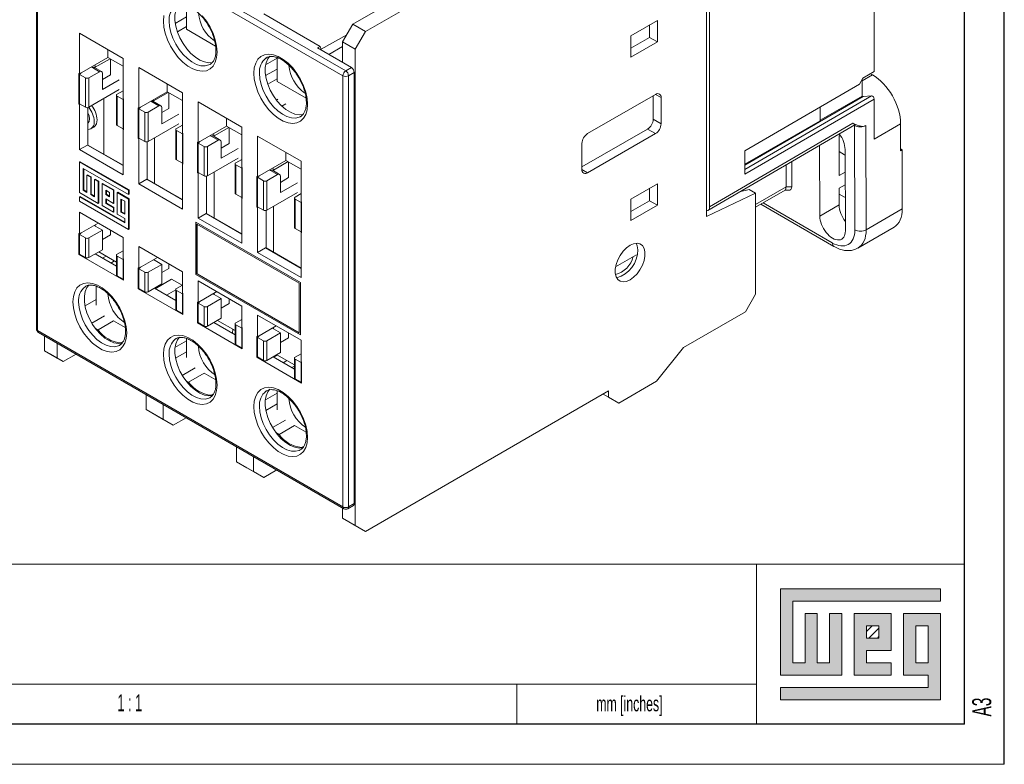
# Model space of a CAD drawing. Header units: millimetres. Extents: x 0 to 420, y 0 to 297.
# Tile 8 of 10: x 297 to 420, y 0 to 93. Entities that reach past the tile are written whole.
import ezdxf

# ---------------------------------------------------------------- set-up
doc = ezdxf.new("R2010")
doc.units = ezdxf.units.MM
doc.layers.add('FORMATO', color=7, linetype='Continuous')
doc.layers.add('LEGENDA', color=7, linetype='Continuous')
doc.styles.add('SLDTEXTSTYLE1', font='TXT', dxfattribs={"width": 0.563})
doc.styles.add('SLDTEXTSTYLE2', font='TXT', dxfattribs={"width": 0.605})

msp = doc.modelspace()

# ---------------------------------------------------------------- hatches: boundary and pattern name
at = {"linetype": 'Continuous'}
msp.add_hatch(color=7, dxfattribs=at).paths.add_polyline_path([(391.99, 21.93), (391.99, 11.15), (399.69, 11.15), (399.69, 18.85), (398.15, 18.85), (398.15, 12.69), (396.61, 12.69), (396.61, 18.85), (395.07, 18.85), (395.07, 12.69), (393.53, 12.69), (393.53, 20.39), (412.01, 20.39), (412.01, 21.93)], flags=0)
h = msp.add_hatch(color=7, dxfattribs=at)
h.paths.add_polyline_path([(391.99, 8.07), (412.01, 8.07), (412.01, 18.85), (407.39, 18.85), (407.39, 11.15), (410.47, 11.15), (410.47, 9.61), (391.99, 9.61)], flags=0)
h.paths.add_polyline_path([(408.93, 17.31), (410.47, 17.31), (410.47, 12.69), (408.93, 12.69)], flags=0)
h = msp.add_hatch(color=7, dxfattribs=at)
h.paths.add_polyline_path([(405.85, 12.69), (402.77, 12.69), (402.77, 14.23), (405.85, 14.23), (405.85, 18.85), (401.23, 18.85), (401.23, 11.15), (405.85, 11.15)], flags=0)
h.paths.add_polyline_path([(404.31, 15.77), (402.77, 15.77), (402.77, 17.31), (404.31, 17.31)], flags=0)
h = msp.add_hatch(dxfattribs=at)
h.set_pattern_fill('ANSI31', color=8, scale=0.25, style=0)
h.paths.add_polyline_path([(404.31, 15.77), (402.77, 15.77), (402.77, 17.31), (404.31, 17.31)], flags=0)

# ---------------------------------------------------------------- linework, layer by layer
at = {"color": 7, "linetype": 'Continuous', "lineweight": 15}
for p, q in [((299.43, 108.726), (337.614, 86.683)), ((338.498, 92.501), (366.924, 108.911)), ((340.089, 91.582), (370.495, 109.135)), ((298.93, 108.318), (298.93, 54.426)), ((337.26, 86.071), (299.077, 108.114)), ((299.077, 108.114), (299.077, 54.222)), ((403.722, 107.814), (403.722, 86.584)), ((382.727, 101.459), (382.727, 68.47)), ((383.129, 69.693), (383.129, 100.721)), ((317.704, 94.875), (317.704, 91.884)), ((334.432, 89.745), (327.361, 93.827)), ((317.704, 93.435), (316.281, 92.613)), ((337.225, 90.296), (338.498, 92.501)), ((338.498, 92.501), (340.089, 91.582)), ((376.611, 92.987), (373.288, 91.069)), ((375.621, 92.416), (375.621, 90.864)), ((376.611, 90.293), (376.611, 92.987)), ((309.754, 88.232), (304.309, 91.375)), ((304.309, 91.375), (304.309, 86.313)), ((316.553, 91.546), (317.704, 92.21)), ((317.704, 91.884), (321.335, 89.788)), ((334.527, 89.391), (337.734, 91.178)), ((340.089, 91.582), (338.816, 89.378)), ((338.816, 89.378), (337.225, 90.296)), ((337.225, 87.724), (337.225, 90.296)), ((373.288, 91.069), (373.288, 88.374)), ((375.621, 90.864), (373.288, 89.517)), ((373.288, 88.374), (376.611, 90.293)), ((375.621, 90.864), (376.611, 90.293)), ((307.845, 88.354), (307.845, 89.334)), ((334.432, 89.745), (334.079, 89.541)), ((334.079, 89.541), (338.321, 87.091)), ((334.432, 89.745), (334.527, 89.391)), ((335.493, 88.724), (337.225, 89.724)), ((338.816, 89.378), (338.816, 29.852)), ((304.309, 86.313), (307.845, 88.354)), ((307.845, 88.354), (309.754, 87.252)), ((309.754, 83.17), (309.754, 88.232)), ((320.605, 87.468), (320.647, 87.492)), ((329.018, 88.251), (327.596, 87.43)), ((329.018, 88.344), (329.018, 85.352)), ((304.239, 86.354), (304.309, 86.313)), ((304.239, 86.354), (304.239, 82.516)), ((304.31, 86.231), (304.505, 86.426)), ((305.052, 85.803), (304.31, 86.231)), ((304.31, 86.231), (304.31, 82.556)), ((306.82, 86.578), (305.476, 85.803)), ((305.936, 87.088), (306.82, 86.578)), ((307.07, 86.603), (306.186, 87.113)), ((307.173, 84.333), (307.173, 86.374)), ((317.179, 83.946), (311.734, 87.089)), ((311.734, 87.089), (311.734, 82.027)), ((329.018, 86.904), (327.594, 86.082)), ((337.614, 86.683), (338.321, 87.091)), ((338.675, 86.479), (337.968, 86.071)), ((338.675, 32.587), (338.675, 86.479)), ((402.314, 85.764), (403.722, 86.584)), ((403.495, 86.186), (403.266, 86.319)), ((305.052, 85.803), (305.052, 82.128)), ((305.476, 85.803), (305.476, 82.128)), ((308.198, 86.19), (307.173, 85.598)), ((309.294, 85.557), (307.173, 84.333)), ((315.269, 84.068), (315.269, 85.048)), ((327.867, 85.015), (329.018, 85.679)), ((329.018, 85.352), (332.648, 83.257)), ((337.26, 32.179), (337.26, 86.071)), ((337.968, 86.071), (337.968, 32.179)), ((401.891, 85.028), (387.529, 76.664)), ((401.891, 85.028), (402.314, 85.764)), ((402.208, 83.538), (402.208, 85.58)), ((305.476, 82.128), (309.294, 84.332)), ((309.012, 83.762), (309.754, 84.19)), ((311.734, 82.027), (315.269, 84.068)), ((315.269, 84.068), (317.179, 82.966)), ((317.179, 78.883), (317.179, 83.946)), ((304.31, 82.587), (304.239, 82.516)), ((304.31, 82.556), (305.052, 82.128)), ((307.35, 76.264), (307.35, 83.21)), ((308.924, 83.639), (308.924, 79.965)), ((309.754, 83.088), (309.012, 83.517)), ((309.012, 79.842), (309.012, 83.517)), ((309.754, 83.17), (309.825, 83.129)), ((309.825, 83.112), (309.754, 83.088)), ((309.754, 83.088), (309.754, 79.414)), ((309.825, 83.129), (309.825, 79.291)), ((313.219, 82.884), (314.244, 82.292)), ((314.494, 82.317), (313.469, 82.909)), ((324.603, 79.66), (319.159, 82.803)), ((319.159, 82.803), (319.159, 77.741)), ((329.105, 83.143), (328.941, 83.038)), ((329.216, 82.712), (329.21, 82.708)), ((329.623, 82.277), (330.142, 82.545)), ((376.364, 83.74), (367.878, 78.842)), ((376.081, 83.577), (376.081, 80.637)), ((377.071, 80.066), (377.071, 83.332)), ((387.529, 74.901), (402.35, 83.457)), ((403.722, 83.155), (387.529, 73.773)), ((396.958, 80.508), (402.208, 83.538)), ((402.35, 83.457), (402.208, 83.538)), ((403.404, 83.551), (402.35, 83.457)), ((403.722, 83.155), (403.722, 78.152)), ((304.239, 82.516), (304.309, 82.475)), ((304.309, 82.475), (304.38, 82.516)), ((304.309, 82.475), (304.309, 76.841)), ((305.37, 77.407), (305.37, 82.089)), ((311.663, 82.067), (311.734, 82.027)), ((311.663, 82.067), (311.663, 78.23)), ((311.734, 81.945), (311.927, 82.138)), ((312.476, 81.516), (311.734, 81.945)), ((311.734, 78.271), (311.734, 81.945)), ((312.476, 81.516), (312.476, 77.842)), ((314.244, 82.292), (312.901, 81.516)), ((312.901, 81.516), (312.901, 77.842)), ((314.598, 80.046), (314.598, 82.088)), ((315.482, 81.985), (314.598, 81.475)), ((396.958, 80.446), (396.957, 82.155)), ((316.719, 81.271), (314.598, 80.046)), ((322.694, 79.782), (322.694, 80.762)), ((331.918, 80.937), (331.961, 80.961)), ((376.081, 80.637), (377.071, 80.066)), ((383.129, 69.693), (401.045, 80.126)), ((387.529, 75.003), (396.958, 80.446)), ((407.031, 80.063), (403.722, 78.152)), ((407.031, 80.063), (407.031, 76.671)), ((305.734, 79.436), (306.087, 79.64)), ((309.012, 79.842), (309.754, 79.414)), ((309.754, 79.414), (309.825, 79.437)), ((309.825, 79.373), (309.754, 79.332)), ((309.754, 73.698), (309.754, 79.332)), ((309.754, 79.332), (309.825, 79.291)), ((312.901, 77.842), (316.719, 80.046)), ((316.348, 79.353), (316.348, 75.678)), ((316.436, 79.475), (317.179, 79.904)), ((317.179, 78.802), (316.436, 79.23)), ((316.436, 75.556), (316.436, 79.23)), ((317.179, 78.883), (317.249, 78.843)), ((317.249, 78.843), (317.249, 75.005)), ((319.159, 77.741), (322.694, 79.782)), ((322.694, 79.782), (324.603, 78.679)), ((324.603, 74.597), (324.603, 79.66)), ((375.374, 79.412), (367.171, 74.677)), ((367.878, 73.942), (376.364, 78.841)), ((375.374, 79.412), (376.364, 78.841)), ((382.923, 69.236), (401.292, 79.933)), ((401.2, 79.879), (401.341, 79.799)), ((401.302, 66.806), (401.253, 79.846)), ((402.67, 79.846), (402.72, 66.812)), ((311.734, 78.3), (311.663, 78.23)), ((311.663, 78.23), (311.734, 78.189)), ((311.734, 78.271), (312.476, 77.842)), ((311.734, 78.189), (311.805, 78.23)), ((311.734, 78.189), (311.734, 72.555)), ((312.795, 73.121), (312.795, 77.802)), ((313.714, 72.59), (313.714, 78.311)), ((317.249, 78.825), (317.179, 78.802)), ((317.179, 78.802), (317.179, 75.127)), ((319.159, 77.741), (319.088, 77.781)), ((319.088, 77.781), (319.088, 73.944)), ((319.159, 77.659), (319.353, 77.853)), ((319.901, 77.23), (319.159, 77.659)), ((319.159, 73.984), (319.159, 77.659)), ((321.669, 78.006), (320.325, 77.23)), ((320.785, 78.516), (321.669, 78.006)), ((321.919, 78.031), (321.035, 78.541)), ((322.022, 75.76), (322.022, 77.802)), ((323.048, 77.618), (322.022, 77.026)), ((332.028, 75.374), (326.583, 78.517)), ((326.583, 78.517), (326.583, 73.454)), ((367.171, 77.617), (367.171, 74.351)), ((399.487, 78.63), (399.323, 78.533)), ((399.323, 73.584), (399.323, 78.533)), ((305.301, 77.413), (304.309, 76.841)), ((304.309, 76.841), (309.754, 73.698)), ((309.754, 74.843), (305.301, 77.413)), ((305.301, 77.413), (305.37, 77.407)), ((305.37, 77.407), (309.754, 74.876)), ((319.901, 77.23), (319.901, 73.556)), ((320.325, 77.23), (320.325, 73.556)), ((324.144, 76.985), (322.022, 75.76)), ((330.119, 75.495), (330.119, 76.476)), ((387.529, 76.664), (387.529, 73.773)), ((396.913, 68.531), (396.879, 77.363)), ((400.016, 76.191), (399.323, 76.592)), ((400.078, 76.866), (400.117, 66.681)), ((407.031, 76.916), (407.242, 76.794)), ((407.031, 76.671), (407.242, 76.794)), ((407.242, 69.445), (407.242, 76.794)), ((304.309, 75.29), (304.38, 75.33)), ((304.309, 75.29), (304.309, 71.479)), ((310.438, 71.752), (304.309, 75.29)), ((310.508, 71.793), (304.38, 75.33)), ((316.436, 75.556), (317.179, 75.127)), ((317.179, 75.127), (317.249, 75.151)), ((320.325, 73.556), (324.144, 75.76)), ((323.861, 75.189), (324.603, 75.618)), ((326.583, 73.454), (330.119, 75.495)), ((330.119, 75.495), (332.028, 74.393)), ((332.028, 70.311), (332.028, 75.374)), ((393.405, 75.339), (393.405, 72.177)), ((400.08, 76.228), (400.016, 76.191)), ((304.778, 74.474), (310.438, 71.207)), ((304.778, 71.753), (304.778, 74.474)), ((304.849, 71.793), (304.849, 74.434)), ((317.249, 75.087), (317.179, 75.046)), ((317.179, 69.412), (317.179, 75.046)), ((317.179, 75.046), (317.249, 75.005)), ((319.088, 73.944), (319.159, 74.014)), ((319.159, 73.903), (319.088, 73.944)), ((319.159, 73.984), (319.901, 73.556)), ((319.159, 73.903), (319.229, 73.944)), ((319.159, 73.903), (319.159, 68.269)), ((321.138, 68.304), (321.138, 74.025)), ((323.773, 75.067), (323.773, 71.392)), ((324.603, 74.516), (323.861, 74.944)), ((323.861, 71.27), (323.861, 74.944)), ((324.674, 74.557), (324.603, 74.597)), ((324.674, 74.539), (324.603, 74.516)), ((324.603, 74.516), (324.603, 70.841)), ((324.674, 74.557), (324.674, 70.719)), ((328.21, 74.23), (329.093, 73.72)), ((329.343, 73.744), (328.46, 74.255)), ((392.698, 72.178), (392.698, 74.928)), ((400.089, 74.026), (399.323, 73.584)), ((305.25, 73.658), (305.32, 73.699)), ((305.25, 73.658), (305.25, 71.48)), ((305.721, 73.386), (305.25, 73.658)), ((305.792, 73.427), (305.32, 73.699)), ((305.721, 73.386), (305.792, 73.427)), ((305.721, 71.208), (305.721, 73.386)), ((305.792, 71.249), (305.792, 73.427)), ((306.193, 73.114), (306.263, 73.154)), ((306.193, 73.114), (306.193, 70.936)), ((306.664, 72.841), (306.193, 73.114)), ((306.735, 72.882), (306.263, 73.154)), ((306.664, 72.841), (306.735, 72.882)), ((306.664, 70.12), (306.664, 72.841)), ((306.735, 70.16), (306.735, 72.882)), ((312.726, 73.127), (311.734, 72.555)), ((317.179, 70.556), (312.726, 73.127)), ((312.726, 73.127), (312.795, 73.121)), ((312.795, 73.121), (317.179, 70.59)), ((320.219, 68.835), (320.219, 73.516)), ((326.583, 73.454), (326.512, 73.495)), ((326.512, 73.495), (326.512, 69.657)), ((326.583, 73.373), (326.776, 73.566)), ((327.326, 72.944), (326.583, 73.373)), ((326.583, 69.698), (326.583, 73.373)), ((327.326, 72.944), (327.326, 69.27)), ((329.093, 73.72), (327.75, 72.944)), ((327.75, 72.944), (327.75, 69.27)), ((329.447, 71.474), (329.447, 73.516)), ((330.472, 73.331), (329.447, 72.74)), ((331.568, 72.699), (329.447, 71.474)), ((304.309, 71.479), (306.664, 70.12)), ((304.778, 71.753), (304.849, 71.793)), ((305.25, 71.48), (304.778, 71.753)), ((305.25, 71.562), (304.849, 71.793)), ((307.135, 72.569), (307.206, 72.61)), ((308.55, 71.753), (307.135, 72.569)), ((307.135, 72.569), (307.135, 69.848)), ((308.62, 71.794), (307.206, 72.61)), ((307.607, 71.753), (307.607, 71.208)), ((308.078, 71.481), (307.607, 71.753)), ((307.678, 71.712), (307.678, 71.249)), ((308.078, 70.936), (308.078, 71.481)), ((308.55, 71.753), (308.62, 71.794)), ((308.55, 70.12), (308.55, 71.753)), ((308.62, 70.161), (308.62, 71.794)), ((309.023, 71.479), (309.094, 71.52)), ((310.438, 70.663), (309.023, 71.479)), ((309.023, 71.479), (309.023, 68.758)), ((310.508, 70.704), (309.094, 71.52)), ((310.438, 71.752), (310.508, 71.793)), ((310.438, 71.207), (310.438, 71.752)), ((310.508, 71.248), (310.508, 71.793)), ((311.734, 72.555), (317.179, 69.412)), ((327.75, 69.27), (331.568, 71.474)), ((376.611, 72.574), (373.288, 70.655)), ((375.621, 72.002), (375.621, 70.451)), ((376.611, 69.879), (376.611, 72.574)), ((388.101, 71.849), (386.879, 71.539)), ((388.101, 71.849), (388.879, 71.4)), ((388.879, 69.639), (392.576, 71.774)), ((392.551, 71.759), (392.987, 71.759)), ((392.698, 72.177), (393.405, 72.177)), ((400.095, 72.454), (399.323, 72.001)), ((399.323, 69.935), (399.323, 72.001)), ((304.309, 70.935), (304.38, 70.975)), ((309.966, 67.669), (304.309, 70.935)), ((304.309, 70.935), (304.309, 70.39)), ((304.309, 70.39), (310.438, 66.852)), ((309.966, 67.751), (304.38, 70.975)), ((305.721, 71.208), (305.792, 71.249)), ((306.193, 70.936), (305.721, 71.208)), ((306.193, 71.018), (305.792, 71.249)), ((307.607, 71.208), (307.678, 71.249)), ((307.607, 71.208), (308.078, 70.936)), ((307.607, 70.664), (308.55, 70.12)), ((307.607, 70.12), (307.607, 70.664)), ((307.678, 71.249), (308.078, 71.018)), ((307.678, 70.161), (307.678, 70.623)), ((309.495, 70.663), (309.495, 69.03)), ((309.966, 70.391), (309.495, 70.663)), ((309.566, 70.622), (309.566, 69.071)), ((309.966, 68.758), (309.966, 70.391)), ((310.438, 71.207), (310.508, 71.248)), ((310.438, 70.663), (310.508, 70.704)), ((310.438, 66.852), (310.438, 70.663)), ((310.508, 66.893), (310.508, 70.704)), ((323.861, 71.27), (324.603, 70.841)), ((324.603, 70.841), (324.674, 70.865)), ((324.674, 70.8), (324.603, 70.76)), ((324.603, 65.125), (324.603, 70.76)), ((324.674, 70.719), (324.603, 70.76)), ((331.198, 70.781), (331.198, 67.106)), ((331.285, 70.903), (332.028, 71.332)), ((332.027, 70.23), (331.286, 70.658)), ((331.286, 66.984), (331.286, 70.658)), ((332.099, 70.254), (332.027, 70.23)), ((332.027, 66.556), (332.027, 70.23)), ((332.099, 70.27), (332.028, 70.311)), ((332.099, 70.27), (332.099, 66.433)), ((373.288, 70.655), (373.288, 67.961)), ((375.621, 70.451), (373.288, 69.104)), ((375.621, 70.451), (376.611, 69.879)), ((382.727, 68.47), (388.879, 71.4)), ((388.879, 71.4), (388.879, 58.753)), ((400.016, 70.884), (399.323, 71.284)), ((400.1, 70.932), (400.016, 70.884)), ((309.754, 65.859), (304.309, 69.002)), ((304.309, 69.002), (304.309, 66.308)), ((306.664, 70.12), (306.735, 70.16)), ((307.135, 69.848), (308.55, 69.031)), ((307.607, 70.12), (307.678, 70.161)), ((308.55, 69.575), (307.607, 70.12)), ((308.62, 69.616), (307.678, 70.161)), ((308.55, 70.12), (308.62, 70.161)), ((308.55, 69.575), (308.62, 69.616)), ((308.55, 69.031), (308.55, 69.575)), ((308.55, 69.031), (308.62, 69.072)), ((308.62, 69.072), (308.62, 69.616)), ((309.495, 69.03), (309.566, 69.071)), ((309.495, 69.03), (309.966, 68.758)), ((309.566, 69.071), (309.966, 68.839)), ((326.512, 69.657), (326.583, 69.728)), ((326.583, 69.617), (326.512, 69.657)), ((326.583, 69.698), (327.326, 69.27)), ((326.583, 69.617), (326.654, 69.657)), ((326.583, 69.617), (326.583, 63.982)), ((327.644, 64.549), (327.644, 69.23)), ((328.563, 64.018), (328.563, 69.739)), ((373.288, 67.961), (376.611, 69.879)), ((389.539, 70.011), (398.693, 64.726)), ((396.913, 68.531), (399.323, 69.935)), ((402.72, 66.812), (407.242, 69.445)), ((309.023, 68.758), (309.966, 68.213)), ((309.966, 68.213), (309.966, 67.669)), ((318.862, 67.771), (318.876, 67.779)), ((318.862, 67.771), (318.862, 61.238)), ((331.943, 60.219), (318.862, 67.771)), ((331.957, 60.227), (318.876, 67.779)), ((320.15, 68.841), (319.159, 68.269)), ((319.159, 68.269), (324.603, 65.125)), ((324.603, 66.27), (320.15, 68.841)), ((320.15, 68.841), (320.219, 68.835)), ((320.219, 68.835), (324.603, 66.304)), ((304.309, 66.308), (306.643, 67.655)), ((305.476, 65.797), (307.173, 66.777)), ((306.289, 67.287), (307.173, 66.777)), ((307.173, 64.327), (307.173, 66.777)), ((310.438, 66.852), (310.508, 66.893)), ((319.003, 67.526), (319.003, 61.32)), ((331.802, 60.137), (319.003, 67.526)), ((319.017, 67.517), (319.017, 61.328)), ((331.286, 66.984), (332.027, 66.556)), ((332.027, 66.556), (332.099, 66.579)), ((332.099, 66.514), (332.028, 66.473)), ((401.697, 64.53), (406.212, 67.159)), ((304.239, 66.348), (304.309, 66.308)), ((304.239, 66.348), (304.239, 63.735)), ((304.308, 66.227), (304.501, 66.418)), ((305.052, 65.797), (304.308, 66.227)), ((304.308, 66.227), (304.308, 63.777)), ((305.052, 65.797), (305.052, 63.348)), ((305.476, 65.797), (305.476, 63.348)), ((307.173, 65.593), (308.198, 66.185)), ((309.754, 63.164), (309.754, 65.859)), ((332.028, 60.839), (332.028, 66.473)), ((332.099, 66.433), (332.028, 66.473)), ((305.476, 63.348), (307.173, 64.327)), ((306.712, 64.061), (308.924, 62.784)), ((309.754, 64.185), (309.012, 63.756)), ((317.179, 61.573), (311.734, 64.716)), ((311.734, 64.716), (311.734, 62.021)), ((327.575, 64.555), (326.583, 63.982)), ((332.028, 61.984), (327.575, 64.555)), ((327.575, 64.555), (327.644, 64.549)), ((327.644, 64.549), (332.028, 62.018)), ((304.308, 63.805), (304.239, 63.735)), ((304.239, 63.735), (309.825, 60.511)), ((304.308, 63.777), (305.052, 63.348)), ((308.924, 62.255), (306.254, 63.797)), ((307.632, 63.53), (307.174, 63.266)), ((308.693, 62.918), (308.234, 62.653)), ((308.924, 63.634), (308.924, 61.184)), ((309.754, 63.083), (309.012, 63.511)), ((309.012, 61.062), (309.012, 63.511)), ((309.754, 63.164), (309.825, 63.124)), ((309.825, 63.106), (309.754, 63.083)), ((309.754, 63.083), (309.754, 60.633)), ((309.825, 63.124), (309.825, 60.511)), ((311.734, 62.021), (314.068, 63.369)), ((313.572, 63.083), (314.598, 62.491)), ((326.583, 63.982), (332.028, 60.839)), ((373.976, 63.702), (371.365, 62.195)), ((311.663, 62.062), (311.734, 62.021)), ((311.663, 62.062), (311.663, 59.449)), ((311.734, 61.94), (311.927, 62.133)), ((312.476, 61.511), (311.734, 61.94)), ((311.734, 59.49), (311.734, 61.94)), ((312.901, 61.511), (314.598, 62.491)), ((314.598, 60.041), (314.598, 62.491)), ((314.598, 61.47), (315.482, 61.98)), ((309.012, 61.062), (309.754, 60.633)), ((309.754, 60.633), (309.825, 60.657)), ((312.476, 61.511), (312.476, 59.062)), ((312.901, 61.511), (312.901, 59.062)), ((315.835, 60.633), (313.785, 59.449)), ((315.835, 60.633), (317.143, 59.878)), ((317.179, 58.878), (317.179, 61.573)), ((318.862, 61.238), (331.943, 53.686)), ((319.003, 61.32), (319.017, 61.328)), ((319.003, 61.32), (331.802, 53.931)), ((319.017, 61.328), (331.802, 53.948)), ((324.603, 57.287), (319.159, 60.43)), ((319.159, 60.43), (319.159, 57.735)), ((306.391, 59.763), (306.391, 57.383)), ((311.734, 59.52), (311.663, 59.449)), ((311.663, 59.449), (317.249, 56.224)), ((311.734, 59.49), (312.476, 59.062)), ((312.901, 59.062), (314.598, 60.041)), ((313.678, 59.511), (316.348, 57.969)), ((314.137, 59.775), (314.243, 59.714)), ((316.348, 59.296), (315.199, 58.633)), ((316.348, 59.348), (316.348, 56.898)), ((317.179, 59.899), (316.436, 59.47)), ((317.179, 58.797), (316.436, 59.225)), ((316.436, 56.776), (316.436, 59.225)), ((331.802, 53.931), (331.802, 60.137)), ((331.943, 60.219), (331.957, 60.227)), ((331.943, 53.686), (331.943, 60.219)), ((331.957, 53.695), (331.957, 60.227)), ((305.002, 57.302), (306.391, 58.104)), ((317.179, 58.878), (317.249, 58.837)), ((317.249, 58.82), (317.179, 58.797)), ((317.179, 58.797), (317.179, 56.347)), ((317.249, 58.837), (317.249, 56.224)), ((319.159, 57.735), (321.492, 59.083)), ((320.325, 57.225), (322.022, 58.205)), ((321.138, 58.715), (322.022, 58.205)), ((322.022, 55.755), (322.022, 58.205)), ((387.607, 56.548), (388.879, 58.753)), ((316.436, 56.776), (317.179, 56.347)), ((319.159, 57.735), (319.088, 57.776)), ((319.088, 57.776), (319.088, 55.163)), ((319.157, 57.655), (319.345, 57.843)), ((319.901, 57.225), (319.157, 57.655)), ((319.157, 55.205), (319.157, 57.655)), ((319.901, 57.225), (319.901, 54.775)), ((320.325, 57.225), (320.325, 54.775)), ((322.022, 57.02), (323.048, 57.612)), ((324.603, 54.592), (324.603, 57.287)), ((317.179, 56.347), (317.249, 56.371)), ((320.325, 54.775), (322.022, 55.755)), ((321.561, 55.489), (323.773, 54.212)), ((324.603, 55.613), (323.861, 55.184)), ((332.028, 53.001), (326.583, 56.144)), ((326.583, 56.144), (326.583, 53.449)), ((387.607, 56.548), (379.873, 52.084)), ((299.077, 54.222), (337.26, 32.179)), ((306.643, 54.304), (306.263, 54.523)), ((308.583, 55.424), (306.643, 54.304)), ((308.585, 55.422), (310.032, 54.586)), ((319.088, 55.163), (319.157, 55.232)), ((319.088, 55.163), (324.674, 51.938)), ((319.157, 55.205), (319.901, 54.775)), ((321.103, 55.224), (323.773, 53.683)), ((323.773, 55.062), (323.773, 52.612)), ((324.603, 54.51), (323.861, 54.939)), ((323.861, 52.489), (323.861, 54.939)), ((324.674, 54.551), (324.603, 54.592)), ((324.674, 54.534), (324.603, 54.51)), ((324.603, 54.51), (324.603, 52.061)), ((324.674, 54.551), (324.674, 51.938)), ((326.583, 53.449), (328.917, 54.796)), ((328.563, 54.429), (329.447, 53.919)), ((299.18, 53.993), (337.364, 31.95)), ((299.925, 51.691), (299.925, 53.563)), ((317.704, 53.232), (317.704, 50.851)), ((326.583, 53.449), (326.512, 53.49)), ((326.512, 53.49), (326.512, 50.877)), ((326.583, 53.367), (326.776, 53.561)), ((327.326, 52.939), (326.583, 53.367)), ((326.583, 50.918), (326.583, 53.367)), ((327.75, 52.939), (329.447, 53.919)), ((329.447, 51.469), (329.447, 53.919)), ((329.447, 52.734), (330.472, 53.326)), ((331.943, 53.686), (331.957, 53.695)), ((332.028, 50.306), (332.028, 53.001)), ((301.516, 50.772), (301.516, 52.645)), ((309.291, 52.356), (309.333, 52.379)), ((309.779, 52.849), (309.471, 52.672)), ((309.568, 52.616), (309.471, 52.672)), ((317.704, 52.934), (316.248, 52.094)), ((323.861, 52.489), (324.603, 52.061)), ((324.603, 52.061), (324.674, 52.084)), ((327.326, 52.939), (327.326, 50.489)), ((327.75, 52.939), (327.75, 50.489)), ((379.873, 52.084), (376.505, 47.894)), ((299.925, 51.691), (301.516, 50.772)), ((300.668, 51.262), (299.925, 51.691)), ((300.668, 51.262), (302.259, 50.344)), ((302.259, 50.344), (301.516, 50.772)), ((302.259, 50.344), (303.881, 51.28)), ((316.315, 50.771), (317.704, 51.573)), ((326.512, 50.877), (326.583, 50.948)), ((326.512, 50.877), (332.099, 47.652)), ((326.583, 50.918), (327.326, 50.489)), ((327.75, 50.489), (329.447, 51.469)), ((328.528, 50.938), (331.198, 49.397)), ((329.092, 51.141), (328.634, 50.877)), ((328.986, 51.203), (331.198, 49.926)), ((331.198, 50.775), (331.198, 48.326)), ((332.028, 51.326), (331.285, 50.898)), ((332.029, 50.224), (331.285, 50.653)), ((331.285, 48.203), (331.285, 50.653)), ((330.259, 50.468), (329.801, 50.203)), ((331.198, 49.785), (330.862, 49.591)), ((332.099, 50.265), (332.028, 50.306)), ((332.099, 50.247), (332.029, 50.224)), ((332.029, 47.774), (332.029, 50.224)), ((332.099, 50.265), (332.099, 47.652)), ((319.896, 48.893), (317.956, 47.773)), ((319.898, 48.891), (321.346, 48.055)), ((331.285, 48.203), (332.029, 47.774)), ((317.956, 47.773), (317.577, 47.992)), ((332.029, 47.774), (332.099, 47.797)), ((371.767, 45.159), (376.505, 47.894)), ((312.653, 46.216), (312.653, 44.343)), ((320.605, 45.825), (320.647, 45.848)), ((321.093, 46.318), (320.785, 46.14)), ((320.785, 46.14), (320.882, 46.085)), ((329.018, 46.403), (327.562, 45.562)), ((329.018, 46.701), (329.018, 44.32)), ((370.495, 46.67), (340.089, 29.117)), ((369.823, 46.282), (370.495, 45.894)), ((369.823, 46.282), (370.707, 45.771)), ((370.495, 45.894), (370.495, 46.67)), ((370.495, 45.894), (371.767, 45.159)), ((371.767, 45.159), (370.707, 45.771)), ((312.653, 44.343), (314.775, 43.119)), ((312.653, 44.343), (313.926, 43.608)), ((314.775, 43.119), (314.775, 44.991)), ((327.629, 44.24), (329.018, 45.041)), ((316.047, 42.384), (313.926, 43.608)), ((316.047, 42.384), (314.775, 43.119)), ((317.669, 43.32), (316.047, 42.384)), ((331.21, 42.362), (329.27, 41.242)), ((331.212, 42.359), (332.66, 41.523)), ((328.891, 41.461), (329.27, 41.242)), ((323.967, 37.812), (323.967, 39.684)), ((332.407, 39.787), (332.099, 39.609)), ((332.099, 39.609), (332.195, 39.553)), ((326.088, 38.46), (326.088, 36.587)), ((331.918, 39.293), (331.961, 39.317)), ((323.967, 37.812), (326.088, 36.587)), ((325.24, 37.077), (323.967, 37.812)), ((327.361, 35.852), (325.24, 37.077)), ((326.088, 36.587), (327.361, 35.852)), ((328.983, 36.789), (327.361, 35.852)), ((337.225, 30.77), (337.225, 32.031)), ((337.864, 31.95), (338.571, 32.359)), ((337.968, 32.179), (338.675, 32.587)), ((337.225, 30.77), (338.816, 29.852)), ((338.498, 30.035), (337.225, 30.77)), ((340.089, 29.117), (338.498, 30.035)), ((338.816, 29.852), (340.089, 29.117))]:
    msp.add_line(p, q, dxfattribs=at)
at = {"color": 8, "linetype": 'Continuous', "lineweight": 15}
for p, q in [((306.289, 87.129), (308.128, 88.19)), ((308.198, 86.19), (308.198, 88.15)), ((305.822, 87.186), (305.936, 87.088)), ((306.289, 87.053), (306.289, 87.129)), ((402.208, 85.443), (403.495, 86.186)), ((313.572, 82.925), (315.411, 83.986)), ((315.482, 81.985), (315.482, 83.945)), ((313.572, 82.849), (313.572, 82.925)), ((376.363, 83.74), (377.071, 83.332)), ((387.529, 74.353), (403.404, 83.551)), ((321.138, 78.557), (322.977, 79.618)), ((323.048, 77.618), (323.048, 79.577)), ((320.672, 78.614), (320.785, 78.516)), ((321.138, 78.481), (321.138, 78.557)), ((328.563, 74.271), (330.402, 75.332)), ((330.472, 73.331), (330.472, 75.291)), ((328.096, 74.328), (328.21, 74.23)), ((328.563, 74.195), (328.563, 74.271)), ((367.171, 74.351), (367.878, 73.942)), ((388.879, 69.974), (392.698, 72.178)), ((389.82, 70.183), (398.486, 65.18)), ((306.289, 67.451), (306.289, 67.287)), ((308.198, 66.185), (308.198, 66.757)), ((315.482, 61.98), (315.482, 62.553)), ((321.138, 58.878), (321.138, 58.715)), ((323.048, 57.612), (323.048, 58.185)), ((307.451, 56.077), (305.844, 55.15)), ((328.563, 54.592), (328.563, 54.429)), ((330.472, 53.326), (330.472, 53.899)), ((318.765, 49.546), (317.158, 48.618)), ((330.079, 43.015), (328.472, 42.087))]:
    msp.add_line(p, q, dxfattribs=at)
at = {"color": 7, "linetype": 'Continuous', "lineweight": 0}
for p, q in [((412.01, 21.93), (391.99, 21.93)), ((391.99, 21.93), (391.99, 11.15)), ((412.01, 20.39), (412.01, 21.93)), ((393.53, 20.39), (412.01, 20.39)), ((393.53, 12.69), (393.53, 20.39)), ((396.61, 18.85), (395.07, 18.85)), ((395.07, 18.85), (395.07, 12.69)), ((396.61, 12.69), (396.61, 18.85)), ((399.69, 18.85), (398.15, 18.85)), ((398.15, 18.85), (398.15, 12.69)), ((399.69, 11.15), (399.69, 18.85)), ((405.85, 18.85), (401.23, 18.85)), ((401.23, 18.85), (401.23, 11.15)), ((405.85, 14.23), (405.85, 18.85)), ((412.01, 18.85), (407.39, 18.85)), ((407.39, 18.85), (407.39, 11.15)), ((412.01, 8.07), (412.01, 18.85)), ((402.77, 17.31), (404.31, 17.31)), ((402.77, 15.77), (402.77, 17.31)), ((404.31, 17.31), (404.31, 15.77)), ((408.93, 12.69), (408.93, 17.31)), ((408.93, 17.31), (410.47, 17.31)), ((410.47, 17.31), (410.47, 12.69)), ((404.31, 15.77), (402.77, 15.77)), ((402.77, 14.23), (405.85, 14.23)), ((402.77, 12.69), (402.77, 14.23)), ((395.07, 12.69), (393.53, 12.69)), ((398.15, 12.69), (396.61, 12.69)), ((405.85, 12.69), (402.77, 12.69)), ((405.85, 11.15), (405.85, 12.69)), ((410.47, 12.69), (408.93, 12.69)), ((391.99, 11.15), (399.69, 11.15)), ((401.23, 11.15), (405.85, 11.15)), ((407.39, 11.15), (410.47, 11.15)), ((410.47, 11.15), (410.47, 9.61)), ((359, 10.013), (359, 5)), ((391.99, 9.61), (391.99, 8.07)), ((410.47, 9.61), (391.99, 9.61)), ((391.99, 8.07), (412.01, 8.07))]:
    msp.add_line(p, q, dxfattribs=at)
at = {"color": 7, "linetype": 'Continuous', "lineweight": 15, "flags": 128}
for points in [[(316.827, 95.053), (316.558, 94.713), (316.346, 94.223), (316.238, 93.638), (316.238, 92.978), (316.346, 92.268), (316.558, 91.533), (316.867, 90.799), (317.261, 90.094), (317.727, 89.443), (318.246, 88.869), (318.802, 88.393), (319.372, 88.032), (319.938, 87.799), (320.478, 87.703), (320.933, 87.738)], [(314.81, 92.907), (314.867, 93.587)], [(319.666, 93.576), (320.193, 92.895), (320.651, 92.148), (321.024, 91.362), (321.301, 90.561), (321.47, 89.775), (321.527, 89.029), (321.47, 88.35), (321.301, 87.759), (321.024, 87.278), (320.651, 86.922), (320.193, 86.705), (319.666, 86.632), (319.088, 86.707), (318.479, 86.927), (317.859, 87.285), (317.249, 87.768), (316.671, 88.361), (316.145, 89.042), (315.686, 89.788), (315.313, 90.575), (315.037, 91.375), (314.867, 92.162), (314.81, 92.907)], [(326.124, 86.376), (326.181, 87.056), (326.35, 87.646), (326.627, 88.127), (327, 88.483), (327.458, 88.701), (327.985, 88.773), (328.563, 88.698), (329.172, 88.478), (329.792, 88.12), (330.401, 87.637), (330.979, 87.045), (331.506, 86.364), (331.964, 85.617), (332.338, 84.83), (332.614, 84.03), (332.784, 83.244), (332.841, 82.498), (332.784, 81.818), (332.614, 81.228), (332.338, 80.747), (331.964, 80.391), (331.506, 80.173), (330.979, 80.101), (330.401, 80.176), (329.792, 80.396), (329.172, 80.754), (328.563, 81.237), (327.985, 81.829), (327.458, 82.51), (327, 83.257), (326.627, 84.044), (326.35, 84.844), (326.181, 85.63), (326.124, 86.376)], [(328.141, 88.522), (327.872, 88.182), (327.66, 87.692), (327.551, 87.106), (327.551, 86.447), (327.66, 85.736), (327.872, 85.001), (328.181, 84.268), (328.575, 83.563), (329.04, 82.911), (329.56, 82.337), (330.115, 81.861), (330.686, 81.5), (331.251, 81.268), (331.791, 81.172), (332.246, 81.207)], [(327.711, 88.322), (327.661, 88.292), (327.639, 88.278)], [(305.37, 81.449), (305.525, 81.065), (305.582, 80.678)], [(305.582, 80.678), (305.525, 80.357), (305.37, 80.153)], [(373.182, 60.551), (373.63, 60.872), (374.052, 61.301), (374.424, 61.812), (374.724, 62.376), (374.934, 62.959), (375.042, 63.528), (375.042, 64.049), (374.934, 64.493), (374.724, 64.834), (374.424, 65.052), (374.052, 65.133), (373.63, 65.074), (373.182, 64.878), (372.733, 64.557), (372.311, 64.128), (371.939, 63.617), (371.639, 63.053), (371.429, 62.47), (371.321, 61.902), (371.321, 61.38), (371.429, 60.936), (371.639, 60.595), (371.939, 60.378), (372.311, 60.296), (372.733, 60.355), (373.182, 60.551)], [(303.496, 57.795), (303.553, 58.475), (303.723, 59.065), (303.999, 59.546), (304.373, 59.902), (304.831, 60.12), (305.358, 60.192), (305.936, 60.117), (306.545, 59.897), (307.165, 59.539), (307.774, 59.056), (308.352, 58.464), (308.879, 57.783), (309.337, 57.036), (309.711, 56.249), (309.987, 55.449), (310.156, 54.663), (310.214, 53.917), (310.156, 53.237), (309.987, 52.647), (309.711, 52.166), (309.337, 51.81), (308.879, 51.592), (308.352, 51.52), (307.774, 51.595), (307.165, 51.815), (306.545, 52.173), (305.936, 52.656), (305.358, 53.248), (304.831, 53.929), (304.373, 54.676), (303.999, 55.463), (303.723, 56.263), (303.553, 57.049), (303.496, 57.795)], [(305.514, 59.941), (305.244, 59.601), (305.032, 59.111), (304.924, 58.525), (304.924, 57.866), (305.032, 57.155), (305.244, 56.42), (305.553, 55.687), (305.948, 54.982), (306.413, 54.33), (306.933, 53.756), (307.488, 53.28), (308.059, 52.919), (308.624, 52.687), (309.164, 52.591), (309.619, 52.626)], [(305.084, 59.741), (305.033, 59.711), (305.012, 59.697)], [(314.81, 51.264), (314.867, 51.943), (315.037, 52.534), (315.313, 53.015), (315.686, 53.371), (316.145, 53.588), (316.671, 53.661), (317.249, 53.586), (317.859, 53.366), (318.479, 53.008), (319.088, 52.525), (319.666, 51.932), (320.193, 51.251), (320.651, 50.505), (321.024, 49.718), (321.301, 48.918), (321.47, 48.132), (321.527, 47.386), (321.47, 46.706), (321.301, 46.116), (321.024, 45.634), (320.651, 45.279), (320.193, 45.061), (319.666, 44.989), (319.088, 45.064), (318.479, 45.284), (317.859, 45.642), (317.249, 46.125), (316.671, 46.717), (316.145, 47.398), (315.686, 48.145), (315.313, 48.932), (315.037, 49.732), (314.867, 50.518), (314.81, 51.264)], [(316.827, 53.409), (316.558, 53.069), (316.346, 52.579), (316.238, 51.994), (316.238, 51.334), (316.346, 50.624), (316.558, 49.889), (316.867, 49.156), (317.261, 48.451), (317.727, 47.799), (318.246, 47.225), (318.802, 46.749), (319.372, 46.388), (319.938, 46.156), (320.478, 46.06), (320.933, 46.095)], [(316.397, 53.21), (316.347, 53.179), (316.326, 53.165)], [(323.773, 53.731), (323.769, 53.729), (323.727, 53.71)], [(326.124, 44.732), (326.181, 45.412), (326.35, 46.003), (326.627, 46.484), (327, 46.839), (327.458, 47.057), (327.985, 47.13), (328.563, 47.055), (329.172, 46.834), (329.792, 46.477), (330.401, 45.993), (330.979, 45.401), (331.506, 44.72), (331.964, 43.974), (332.338, 43.187), (332.614, 42.387), (332.784, 41.6), (332.841, 40.855), (332.784, 40.175), (332.614, 39.584), (332.338, 39.103), (331.964, 38.748), (331.506, 38.53), (330.979, 38.457), (330.401, 38.532), (329.792, 38.753), (329.172, 39.11), (328.563, 39.594), (327.985, 40.186), (327.458, 40.867), (327, 41.613), (326.627, 42.4), (326.35, 43.2), (326.181, 43.987), (326.124, 44.732)], [(328.141, 46.878), (327.872, 46.538), (327.66, 46.048), (327.551, 45.463), (327.551, 44.803), (327.66, 44.093), (327.872, 43.358), (328.181, 42.624), (328.575, 41.919), (329.04, 41.268), (329.56, 40.694), (330.115, 40.218), (330.686, 39.857), (331.251, 39.624), (331.791, 39.528), (332.246, 39.563)], [(327.711, 46.678), (327.661, 46.648), (327.639, 46.634)]]:
    msp.add_lwpolyline(points, dxfattribs=at)
at = {"color": 8, "linetype": 'Continuous', "lineweight": 15, "flags": 128}
for points in [[(315.517, 92.907), (315.571, 92.219), (315.732, 91.493), (315.994, 90.756), (316.347, 90.033), (316.779, 89.352), (317.274, 88.736), (317.814, 88.209), (318.379, 87.789), (318.95, 87.491), (319.505, 87.326), (320.025, 87.3), (320.49, 87.414), (320.605, 87.468)], [(306.234, 87.085), (306.252, 87.103), (306.289, 87.129)], [(326.831, 86.376), (326.885, 85.688), (327.046, 84.962), (327.308, 84.224), (327.661, 83.502), (328.093, 82.821), (328.587, 82.205), (329.127, 81.678), (329.693, 81.257), (330.264, 80.959), (330.819, 80.794), (331.338, 80.768), (331.804, 80.882), (331.918, 80.937)], [(313.517, 82.881), (313.535, 82.898), (313.572, 82.925)], [(313.572, 82.925), (313.566, 83.008), (313.551, 83.076)], [(321.083, 78.513), (321.101, 78.531), (321.138, 78.557)], [(328.508, 74.227), (328.526, 74.244), (328.563, 74.271)], [(373.965, 65.132), (374.082, 64.813), (374.136, 64.327)], [(304.203, 57.795), (304.258, 57.107), (304.419, 56.381), (304.68, 55.643), (305.033, 54.921), (305.465, 54.24), (305.96, 53.624), (306.5, 53.097), (307.065, 52.676), (307.636, 52.378), (308.191, 52.213), (308.711, 52.187), (309.176, 52.301), (309.291, 52.356)], [(321.191, 55.275), (321.188, 55.267), (321.159, 55.192)], [(315.517, 51.264), (315.571, 50.576), (315.732, 49.85), (315.994, 49.112), (316.347, 48.39), (316.779, 47.708), (317.274, 47.093), (317.814, 46.565), (318.379, 46.145), (318.95, 45.847), (319.505, 45.682), (320.025, 45.656), (320.49, 45.77), (320.605, 45.825)], [(326.831, 44.732), (326.885, 44.044), (327.046, 43.318), (327.308, 42.581), (327.661, 41.858), (328.093, 41.177), (328.587, 40.562), (329.127, 40.034), (329.693, 39.614), (330.264, 39.316), (330.819, 39.151), (331.338, 39.125), (331.804, 39.239), (331.918, 39.293)]]:
    msp.add_lwpolyline(points, dxfattribs=at)
at = {"color": 8, "linetype": 'Continuous', "lineweight": 15}
for centre, radius, start, end in [((317.691, 93.105), 2.183, 128.72038, 185.2047), ((329.005, 86.574), 2.183, 128.72038, 185.2047), ((306.082, 86.884), 0.251, 65.69288, 125.61758), ((305.59, 87.108), 0.699, 1.74811, 26.0495), ((313.365, 82.679), 0.251, 65.69288, 125.61758), ((320.439, 78.535), 0.699, 1.74811, 26.0495), ((320.931, 78.312), 0.251, 65.69288, 125.61758), ((328.356, 74.025), 0.251, 65.69288, 125.61758), ((327.864, 74.249), 0.699, 1.74811, 26.0495), ((370.62, 64.238), 3.517, 284.14003, 1.44968), ((398.985, 65.133), 0.501, 174.63182, 234.37713), ((306.378, 57.993), 2.183, 128.72038, 185.2047), ((299.181, 54.451), 0.251, 185.6948, 245.62534), ((299.315, 54.192), 0.24, 172.74417, 235.94365), ((317.691, 51.462), 2.183, 128.72038, 185.2047), ((329.005, 44.931), 2.183, 128.72038, 185.2047), ((337.498, 32.149), 0.24, 172.74417, 235.94365), ((337.73, 32.149), 0.24, 304.05635, 7.25583)]:
    msp.add_arc(centre, radius, start, end, dxfattribs=at)
at = {"color": 7, "linetype": 'Continuous', "lineweight": 15}
for centre, radius, start, end in [((323.819, 94.271), 4.641, 184.43278, 235.62868), ((306.958, 86.409), 0.218, 350.78596, 129.20329), ((335.133, 87.74), 4.641, 184.43278, 235.62868), ((338.028, 86.036), 0.768, 122.60548, 177.39452), ((337.2, 86.036), 0.768, 2.60548, 57.39452), ((337.907, 86.444), 0.768, 2.60548, 57.39452), ((305.264, 86.212), 0.461, 242.60231, 297.3909), ((337.614, 86.753), 0.769, 242.60967, 297.39033), ((309.058, 83.639), 0.131, 110.78342, 249.21658), ((376.64, 83.402), 0.437, 350.78596, 129.20329), ((305.264, 82.538), 0.461, 242.60231, 297.3909), ((303.069, 80.204), 3.082, 2.74349, 38.63677), ((303.423, 80.408), 3.082, 2.74349, 38.63677), ((312.689, 81.926), 0.461, 242.60967, 297.39033), ((314.382, 82.123), 0.218, 350.78596, 129.20329), ((305.3, 80.201), 0.861, 274.66206, 10.10214), ((305.518, 80.449), 0.989, 305.11209, 6.20009), ((374.545, 80.707), 1.537, 302.60548, 357.39452), ((375.535, 80.136), 1.537, 302.60548, 357.39452), ((309.074, 79.98), 0.151, 185.6948, 245.62534), ((316.483, 79.353), 0.131, 110.78342, 249.21658), ((368.706, 77.547), 1.537, 122.60548, 177.39452), ((312.689, 78.251), 0.461, 242.60967, 297.39033), ((321.807, 77.837), 0.218, 350.78596, 129.20329), ((320.113, 77.64), 0.461, 242.60967, 297.39033), ((316.498, 75.693), 0.151, 185.6948, 245.62534), ((323.907, 75.067), 0.131, 110.78342, 249.21658), ((367.602, 74.281), 0.437, 170.78596, 309.20329), ((320.113, 73.965), 0.461, 242.60967, 297.39033), ((327.538, 73.354), 0.461, 242.60967, 297.39033), ((329.231, 73.55), 0.218, 350.78596, 129.20329), ((323.923, 71.407), 0.151, 185.6948, 245.62534), ((331.332, 70.781), 0.131, 110.78625, 249.2341), ((327.538, 69.679), 0.461, 242.60967, 297.39033), ((402.828, 70.1), 3.509, 182.69975, 219.28532), ((306.354, 67.428), 0.155, 190.31188, 245.21121), ((331.345, 67.119), 0.148, 185.02036, 246.31552), ((402.006, 68.165), 1.53, 242.6282, 297.80387), ((305.264, 66.207), 0.461, 242.60967, 297.39033), ((305.264, 63.757), 0.461, 242.60967, 297.39033), ((309.058, 63.634), 0.131, 110.78342, 249.21658), ((370.619, 64.167), 3.032, 283.8448, 346.66477), ((309.074, 61.199), 0.151, 185.6948, 245.62534), ((312.689, 61.921), 0.461, 242.60967, 297.39033), ((316.483, 59.348), 0.131, 110.78342, 249.21658), ((312.454, 59.049), 4.585, 183.12658, 237.59025), ((312.689, 59.471), 0.461, 242.60967, 297.39033), ((321.203, 58.855), 0.155, 190.31188, 245.21121), ((316.498, 56.913), 0.151, 185.6948, 245.62534), ((320.113, 57.634), 0.461, 242.60967, 297.39033), ((299.43, 54.426), 0.5, 180, 240.00269), ((309.824, 56.549), 3.894, 215.20885, 264.79653), ((320.113, 55.185), 0.461, 242.60967, 297.39033), ((323.907, 55.062), 0.131, 110.78342, 249.21658), ((328.628, 54.569), 0.155, 190.31188, 245.21121), ((323.768, 52.518), 4.585, 183.12658, 237.59025), ((323.923, 52.627), 0.151, 185.6948, 245.62534), ((327.538, 53.348), 0.461, 242.60967, 297.39033), ((331.332, 50.775), 0.131, 110.78342, 249.21658), ((327.538, 50.899), 0.461, 242.60967, 297.39033), ((331.348, 48.341), 0.151, 185.6948, 245.62534), ((321.138, 50.018), 3.894, 215.20885, 264.79653), ((335.082, 45.987), 4.585, 183.12658, 237.59025), ((332.452, 43.487), 3.894, 215.20885, 264.79653), ((337.614, 32.862), 0.769, 242.60967, 297.39033), ((338.437, 32.557), 0.24, 304.05635, 7.25583), ((337.614, 32.383), 0.5, 240.00269, 299.99731)]:
    msp.add_arc(centre, radius, start, end, dxfattribs=at)
for centre, major_axis, ratio, start_param, end_param in [((403.495, 82.103), (-2.5, 4.33), 0.5773925, 3.9270816, 5.4978589), ((403.51, 83.278), (-0.15, 0.26), 0.5773879, 3.9270712, 6.0214608), ((398.476, 77.791), (-1.14, 1.958), 0.5748572, 3.9249281, 4.9050927), ((392.283, 72.759), (-0.267, 0.996), 0.3178548, 3.2265496, 4.0058584), ((391.283, 72.182), (1.414, -0.005), 0.5748517, 0.000351, 0.0021583), ((392.405, 72.759), (0.89, -0.889), 0.5137779, 5.8085541, 6.7577767), ((382.422, 70.101), (-0.5, 0.866), 0.5773815, 2.8027848, 3.9270626), ((403.706, 71.486), (-2.5, 4.33), 0.5773815, 3.1437743, 3.9270626), ((398.515, 67.606), (-1.14, 1.958), 0.5748572, 0.7832973, 3.9249281), ((398.474, 68.439), (-2.013, 3.457), 0.5748681, 2.3540936, 3.92489)]:
    msp.add_ellipse(centre, major_axis=major_axis, ratio=ratio, start_param=start_param, end_param=end_param, dxfattribs=at)
at = {"color": 8, "linetype": 'Continuous', "lineweight": 15}
msp.add_ellipse((399.181, 68.851), major_axis=(-2.516, 4.321), ratio=0.5758736, start_param=3.1483896, end_param=3.9248882, dxfattribs=at)
at = {"color": 7, "linetype": 'Continuous', "lineweight": 15}
for points, knots in [([(316.347, 94.81), (316.368, 94.828), (316.487, 94.927), (316.747, 94.997), (317.155, 95.022), (317.617, 94.928), (318.126, 94.716), (318.648, 94.392), (319.166, 93.964), (319.665, 93.446), (320.126, 92.85), (320.533, 92.198), (320.873, 91.51), (321.133, 90.81), (321.306, 90.124), (321.388, 89.475), (321.38, 88.887), (321.288, 88.381), (321.122, 87.972), (320.9, 87.661), (320.711, 87.537), (320.615, 87.475)], [0, 0, 0, 0, 0.01307681, 0.07453318, 0.12758414, 0.18417744, 0.23877659, 0.29288788, 0.34701365, 0.40135342, 0.45591082, 0.51060983, 0.56535042, 0.62000276, 0.67444646, 0.72858148, 0.78234791, 0.83581565, 0.88928428, 0.94355333, 1, 1, 1, 1]), ([(327.661, 88.279), (327.682, 88.297), (327.801, 88.396), (328.061, 88.466), (328.469, 88.491), (328.931, 88.397), (329.44, 88.184), (329.961, 87.86), (330.48, 87.433), (330.979, 86.914), (331.44, 86.319), (331.847, 85.666), (332.187, 84.978), (332.447, 84.279), (332.62, 83.593), (332.702, 82.944), (332.694, 82.356), (332.602, 81.849), (332.436, 81.441), (332.214, 81.129), (332.025, 81.006), (331.929, 80.943)], [0, 0, 0, 0, 0.0130768, 0.0745332, 0.1275841, 0.1841774, 0.2387766, 0.2928879, 0.3470137, 0.4013534, 0.4559108, 0.5106098, 0.5653504, 0.6200028, 0.6744465, 0.7285815, 0.7823479, 0.8358157, 0.8892843, 0.9435533, 1, 1, 1, 1]), ([(306.188, 87.113), (306.182, 87.116), (306.165, 87.125), (306.16, 87.132), (306.162, 87.129), (306.162, 87.129)], [0, 0, 0, 0, 0.33420016, 0.9769757, 1, 1, 1, 1]), ([(313.471, 82.908), (313.465, 82.911), (313.448, 82.92), (313.443, 82.928), (313.445, 82.925), (313.445, 82.925)], [0, 0, 0, 0, 0.3342002, 0.9769757, 1, 1, 1, 1]), ([(401.045, 80.126), (401.29, 80.014), (401.659, 79.847), (402.134, 79.732), (402.432, 79.734), (402.597, 79.81), (402.67, 79.844)], [0, 0, 0, 0, 0.5002748, 0.7505816, 0.8877275, 1, 1, 1, 1]), ([(401.289, 79.937), (401.296, 79.94), (401.327, 79.953), (401.263, 80.014), (401.124, 80.085), (401.045, 80.126)], [0, 0, 0, 0, 0.1042427, 0.4914316, 1, 1, 1, 1]), ([(402.67, 79.846), (402.567, 79.798), (402.361, 79.702), (401.963, 79.662), (401.6, 79.696), (401.421, 79.776), (401.346, 79.81)], [0, 0, 0, 0, 0.2692893, 0.5385786, 0.807868, 1, 1, 1, 1]), ([(321.037, 78.54), (321.031, 78.543), (321.015, 78.553), (321.009, 78.56), (321.011, 78.557), (321.012, 78.557)], [0, 0, 0, 0, 0.3342002, 0.9769757, 1, 1, 1, 1]), ([(328.462, 74.254), (328.456, 74.257), (328.439, 74.266), (328.434, 74.274), (328.436, 74.271), (328.436, 74.271)], [0, 0, 0, 0, 0.3342002, 0.9769757, 1, 1, 1, 1]), ([(398.693, 64.726), (398.81, 64.662), (399.146, 64.48), (399.688, 64.288), (400.306, 64.189), (400.874, 64.221), (401.354, 64.339), (401.61, 64.496), (401.712, 64.559)], [0, 0, 0, 0, 0.1169106, 0.3342869, 0.5249888, 0.7071883, 0.883639, 1, 1, 1, 1]), ([(305.033, 59.698), (305.054, 59.716), (305.174, 59.815), (305.433, 59.885), (305.842, 59.909), (306.303, 59.816), (306.812, 59.603), (307.334, 59.279), (307.853, 58.852), (308.351, 58.333), (308.812, 57.738), (309.22, 57.085), (309.559, 56.397), (309.82, 55.698), (309.993, 55.012), (310.075, 54.363), (310.066, 53.775), (309.974, 53.268), (309.808, 52.86), (309.587, 52.548), (309.398, 52.425), (309.301, 52.362)], [0, 0, 0, 0, 0.0130768, 0.0745332, 0.1275841, 0.1841774, 0.2387766, 0.2928879, 0.3470137, 0.4013534, 0.4559108, 0.5106098, 0.5653504, 0.6200028, 0.6744465, 0.7285815, 0.7823479, 0.8358157, 0.8892843, 0.9435533, 1, 1, 1, 1]), ([(323.453, 53.868), (323.453, 53.875), (323.46, 53.991), (323.47, 54.161), (323.479, 54.324), (323.483, 54.38)], [0, 0, 0, 0, 0.0432845, 0.6760019, 1, 1, 1, 1]), ([(316.347, 53.167), (316.368, 53.184), (316.487, 53.284), (316.747, 53.353), (317.155, 53.378), (317.617, 53.285), (318.126, 53.072), (318.648, 52.748), (319.166, 52.321), (319.665, 51.802), (320.126, 51.207), (320.533, 50.554), (320.873, 49.866), (321.133, 49.167), (321.306, 48.48), (321.388, 47.832), (321.38, 47.244), (321.288, 46.737), (321.122, 46.329), (320.9, 46.017), (320.711, 45.894), (320.615, 45.831)], [0, 0, 0, 0, 0.01307681, 0.07453318, 0.12758414, 0.18417744, 0.23877659, 0.29288788, 0.34701365, 0.40135342, 0.45591082, 0.51060983, 0.56535042, 0.62000276, 0.67444646, 0.72858148, 0.78234791, 0.83581565, 0.88928428, 0.94355333, 1, 1, 1, 1]), ([(327.661, 46.636), (327.682, 46.653), (327.801, 46.752), (328.061, 46.822), (328.469, 46.847), (328.931, 46.753), (329.44, 46.541), (329.961, 46.217), (330.48, 45.79), (330.979, 45.271), (331.44, 44.675), (331.847, 44.023), (332.187, 43.335), (332.447, 42.635), (332.62, 41.949), (332.702, 41.3), (332.694, 40.713), (332.602, 40.206), (332.436, 39.798), (332.214, 39.486), (332.025, 39.363), (331.929, 39.3)], [0, 0, 0, 0, 0.0130768, 0.0745332, 0.1275841, 0.1841774, 0.2387766, 0.2928879, 0.3470137, 0.4013534, 0.4559108, 0.5106098, 0.5653504, 0.6200028, 0.6744465, 0.7285815, 0.7823479, 0.8358157, 0.8892843, 0.9435533, 1, 1, 1, 1])]:
    msp.add_open_spline(points, degree=3, knots=knots, dxfattribs=at)
at = {"layer": 'FORMATO'}
for p, q in [((420, 0), (420, 297)), ((415, 5), (415, 287)), ((415, 5), (19.916, 5))]:
    msp.add_line(p, q, dxfattribs=at)
at = {"layer": 'FORMATO', "lineweight": 0}
for p, q in [((235, 25.012), (415, 25.012)), ((389, 25), (389, 5)), ((263.916, 10), (389, 10.017)), ((0, 0), (420, 0))]:
    msp.add_line(p, q, dxfattribs=at)

# ---------------------------------------------------------------- texts
at = {"layer": 'FORMATO', "insert": (368.958, 8.523), "char_height": 1.9, "attachment_point": 1, "style": 'SLDTEXTSTYLE2'}
msp.add_mtext('mm [inches]', dxfattribs=at)
at = {"layer": 'LEGENDA', "insert": (310.602, 8.755), "char_height": 2.1167, "attachment_point": 2, "style": 'SLDTEXTSTYLE1'}
msp.add_mtext('1 : 1', dxfattribs=at)
at = {"layer": 'LEGENDA', "insert": (415.983, 5.976), "char_height": 2.3813, "attachment_point": 1, "rotation": 90, "style": 'SLDTEXTSTYLE2'}
msp.add_mtext('A3', dxfattribs=at)

doc.saveas('drawing.dxf')
